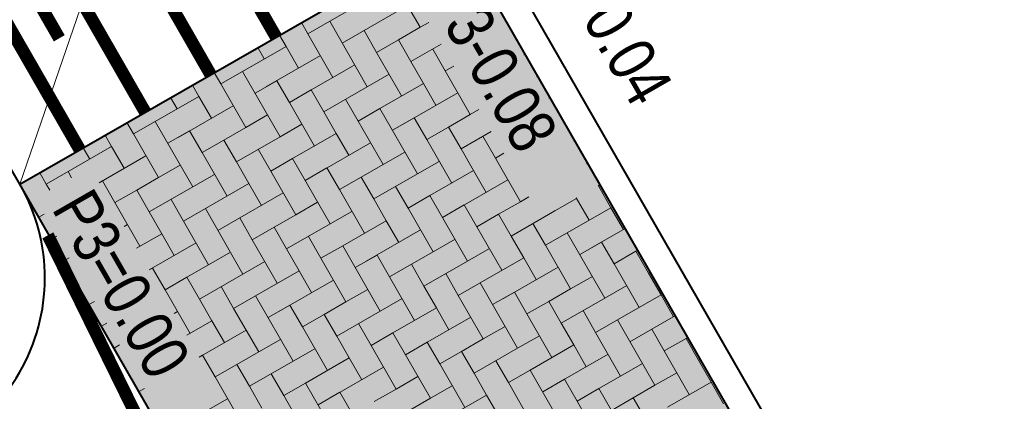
# Model space of a CAD drawing. Header units: metres. Extents: x 148742 to 148951, y 485553 to 485794.
# Tile 36 of 53: x 148848.72 to 148856.55, y 485691.84 to 485694.87. Entities that reach past the tile are written whole.
import ezdxf

# ---------------------------------------------------------------- set-up
doc = ezdxf.new("R2010")
doc.units = ezdxf.units.M
doc.header["$MEASUREMENT"] = 0
doc.layers.get('Defpoints').update_dxf_attribs({"color": 253, "lineweight": 13})
for name, color, linetype, lineweight in [('BWR-nieuw-band-basislijn_GV', 7, 'Continuous', 40), ('BWR-nieuw-band-trottoir rws 115¯225x240 betonrug_GV', 94, 'rws_b', 40), ('BWR-nieuw-raster-cel verharding_GV', 7, 'Continuous', 40), ('N-WE-VW-MARKERING-G', 7, 'Continuous', 30), ('N-WE-VW-MARKERING_LANGS_STREEP_DOORGETROKKEN_010-G', 7, 'Continuous', 13), ('WVB-dim-terr-maatvoering 018', 7, 'Continuous', 13), ('WVB-pen-brm-dik 018', 6, 'Continuous', 13), ('WVB-pen-dik 035', 1, 'Continuous', 40), ('WVB-raster-80%', 252, 'Continuous', 30), ('WVB-tekst-dik 025', 1, 'Continuous', 30)]:
    doc.layers.add(name, color=color, linetype=linetype, lineweight=lineweight)
doc.styles.add('1 200   0.18', font='WORKING.shx', dxfattribs={"height": 0.36})
doc.styles.add('1 200   0.25', font='WORKING.shx', dxfattribs={"height": 0.5})
doc.styles.add('Style-WORKING', font='WORKING.shx')
doc.linetypes.add('rws_b', pattern='A,1.4,-0.4,0.07,-0.23,["B",Style-WORKING,S=0.36,R=0,X=-0.104,Y=-0.19],-0.17,0.07,-1.86', length=4.2)
doc.dimstyles.new('TER 1 200', dxfattribs={"dimtxt": 0.36, "dimasz": 0.36, "dimexe": 0.18, "dimexo": 0.0625, "dimgap": 0.18, "dimtad": 1, "dimzin": 0, "dimdsep": 46, "dimtxsty": '1 200   0.18', "dimblk": 'TerminatorOpen_0.5', "dimcen": 0, "dimse1": 1, "dimse2": 1, "dimclrd": 256, "dimclre": 256, "dimclrt": 7, "dimazin": 0, "dimtfac": 1, "dimtdec": 0, "dimtmove": 1, "dimatfit": 1, "dimldrblk": 'TerminatorOpen_0.5', "dimfxl": 0.18, "dimfxlon": 1, "dimfrac": 2, "dimtolj": 1, "dimtzin": 0, "dimlwd": -1, "dimlwe": -1, "dimarcsym": 0})

# ---------------------------------------------------------------- blocks, each defined once
blk = doc.blocks.new('_Oblique_0.5')
at = {"color": 0, "linetype": 'ByBlock', "lineweight": -2}
for p, q in [((0.5, 0.25), (-0.5, -0.25)), ((0, 0), (-1, 0))]:
    blk.add_line(p, q, dxfattribs=at)
blk = doc.blocks.new('*D34')
at = {"layer": 'Defpoints', "color": 0, "lineweight": 40, "transparency": 16777216}
for p in [(148852.5826, 485702.2821), (148851.1167, 485701.4406), (148855.5692, 485689.6686)]:
    blk.add_point(p, dxfattribs=at)
at = {"layer": 'WVB-dim-terr-maatvoering 018', "transparency": 16777216}
for p, q in [((148852.4265, 485702.1925), (148852.7387, 485702.3718)), ((148858.5901, 485691.8181), (148852.7618, 485701.9699)), ((148858.6133, 485691.4163), (148858.9255, 485691.5955))]:
    blk.add_line(p, q, dxfattribs=at)
at = {"layer": 'WVB-dim-terr-maatvoering 018', "transparency": 16777216, "xscale": 0.36, "yscale": 0.36, "zscale": 0.36}
for p, rotation in [((148852.5826, 485702.2821), 119.8608956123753), ((148858.7694, 485691.5059), 299.8608956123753)]:
    blk.add_blockref('_Oblique_0.5', p, dxfattribs=dict(at, rotation=rotation))
at = {"layer": 'WVB-dim-terr-maatvoering 018', "color": 7, "transparency": 16777216, "insert": (148855.9882, 485697.0733), "char_height": 0.36, "attachment_point": 5, "rotation": 299.8609, "style": '1 200   0.18'}
blk.add_mtext('\\A1;\\C7;12.42', dxfattribs=at)
blk = doc.blocks.new('TerminatorOpen_0.5')
at = {"color": 0, "linetype": 'ByBlock', "lineweight": -2}
for q in [(-1, 0.25), (-1, 0), (-1, -0.25)]:
    blk.add_line((0, 0), q, dxfattribs=at)
blk = doc.blocks.new('*D41')
at = {"layer": 'Defpoints', "color": 0, "lineweight": 40, "transparency": 16777216}
for p in [(148847.4191, 485692.8179), (148848.07, 485691.4665)]:
    blk.add_point(p, dxfattribs=at)
at = {"layer": 'WVB-dim-terr-maatvoering 018', "transparency": 16777216}
for p, q in [((148847.4191, 485692.8179), (148848.07, 485691.4665)), ((148849.2349, 485689.0477), (148848.2262, 485691.1422))]:
    blk.add_line(p, q, dxfattribs=at)
at = {"layer": 'WVB-dim-terr-maatvoering 018', "transparency": 16777216, "xscale": 0.36, "yscale": 0.36, "zscale": 0.36, "rotation": 115.7160435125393}
blk.add_blockref('TerminatorOpen_0.5', (148848.07, 485691.4665), dxfattribs=at)
at = {"layer": 'WVB-dim-terr-maatvoering 018', "color": 7, "transparency": 16777216, "insert": (148849.1904, 485689.9698), "char_height": 0.36, "attachment_point": 5, "rotation": 295.71604, "style": '1 200   0.18'}
blk.add_mtext('\\A1;\\C7;R1.50', dxfattribs=at)

msp = doc.modelspace()

# ---------------------------------------------------------------- hatches: boundary and pattern name
at = {"layer": 'WVB-raster-80%', "extrusion": (0, 0, -1)}
msp.add_hatch(color=256, dxfattribs=at).paths.add_polyline_path([(-148861.0726, 485672.0486), (-148855.5692, 485689.6686), (-148852.1889, 485695.5564), (-148851.7983, 485695.3321), (-148848.72, 485693.5648)])

# ---------------------------------------------------------------- linework, layer by layer
at = {"layer": 'BWR-nieuw-band-basislijn_GV'}
msp.add_line((148855.5692, 485689.6686), (148849.3454, 485700.5093), dxfattribs=at)
at = {"layer": 'BWR-nieuw-band-basislijn_GV', "ltscale": 0.5, "flags": 128}
msp.add_lwpolyline([(148848.72, 485693.5648), (148845.8945, 485698.4864), (148843.2928, 485696.9927), (148846.1183, 485692.0711, 1), (148848.72, 485693.5648)], format="xyb", dxfattribs=at)
at = {"layer": 'BWR-nieuw-band-trottoir rws 115¯225x240 betonrug_GV', "linetype": 'rws_b', "flags": 128}
msp.add_lwpolyline([(148849.6451, 485700.429), (148855.772, 485689.7572), (148860.9845, 485673.0687)], dxfattribs=at)
at = {"layer": 'BWR-nieuw-raster-cel verharding_GV', "lineweight": 0}
for p, q in [((148851.9036, 485694.8122), (148851.7043, 485695.159)), ((148851.5309, 485695.0594), (148851.184, 485694.8601)), ((148851.8039, 485694.9856), (148851.3704, 485694.7365)), ((148850.9591, 485694.8503), (148851.0106, 485694.7605)), ((148851.0106, 485694.7605), (148851.184, 485694.8601)), ((148851.184, 485694.8601), (148851.4829, 485694.3399)), ((148851.971, 485694.851), (148851.9036, 485694.8122)), ((148851.4571, 485694.7864), (148851.2837, 485694.6867)), ((148851.5567, 485694.6129), (148851.4571, 485694.7864)), ((148851.7301, 485694.7126), (148851.9036, 485694.8122)), ((148850.7856, 485694.7507), (148850.8372, 485694.6609)), ((148851.2099, 485694.4137), (148851.0106, 485694.7605)), ((148851.7301, 485694.7126), (148851.5567, 485694.6129)), ((148851.8298, 485694.5392), (148851.7301, 485694.7126)), ((148850.8372, 485694.6609), (148850.4904, 485694.4616)), ((148850.6122, 485694.6511), (148850.6638, 485694.5612)), ((148850.9368, 485694.4875), (148850.8372, 485694.6609)), ((148852.0707, 485694.6775), (148851.8298, 485694.5392)), ((148852.0032, 485694.6388), (148852.1028, 485694.4654)), ((148851.1103, 485694.5871), (148850.6767, 485694.338)), ((148851.5567, 485694.6129), (148851.756, 485694.2661)), ((148851.8298, 485694.5392), (148851.9294, 485694.3657)), ((148852.7381, 485694.5997), (148852.7285, 485694.5942)), ((148850.317, 485694.362), (148850.4904, 485694.4616)), ((148850.4904, 485694.4616), (148850.7893, 485693.9414)), ((148851.3833, 485694.5133), (148851.2099, 485694.4137)), ((148852.1028, 485694.4654), (148852.1703, 485694.5041)), ((148852.3021, 485694.1185), (148852.1028, 485694.4654)), ((148850.2653, 485694.452), (148850.317, 485694.362)), ((148850.7634, 485694.3878), (148850.59, 485694.2882)), ((148850.8631, 485694.2144), (148850.7634, 485694.3878)), ((148851.0365, 485694.314), (148851.2099, 485694.4137)), ((148851.4829, 485694.3399), (148851.6564, 485694.4395)), ((148852.8282, 485694.4208), (148852.8377, 485694.4263)), ((148850.0918, 485694.3524), (148850.1435, 485694.2623)), ((148850.5162, 485694.0151), (148850.317, 485694.362)), ((148851.0365, 485694.314), (148850.8631, 485694.2144)), ((148851.1361, 485694.1406), (148851.0365, 485694.314)), ((148851.4829, 485694.3399), (148851.1361, 485694.1406)), ((148851.9294, 485694.3657), (148851.5826, 485694.1665)), ((148852.029, 485694.1923), (148851.9294, 485694.3657)), ((148850.1435, 485694.2623), (148849.7967, 485694.0631)), ((148849.9184, 485694.2528), (148849.9701, 485694.1627)), ((148850.2432, 485694.0889), (148850.1435, 485694.2623)), ((148851.3095, 485694.2403), (148851.4092, 485694.0668)), ((148852.2025, 485694.292), (148851.7689, 485694.0429)), ((148852.9373, 485694.2528), (148852.9278, 485694.2474)), ((148850.4166, 485694.1886), (148849.9831, 485693.9395)), ((148850.8631, 485694.2144), (148851.0623, 485693.8676)), ((148851.4092, 485694.0668), (148851.5826, 485694.1665)), ((148851.5826, 485694.1665), (148851.8815, 485693.6462)), ((148852.3696, 485694.1573), (148852.3021, 485694.1185)), ((148850.6896, 485694.1148), (148850.5162, 485694.0151)), ((148851.1361, 485694.1406), (148851.2357, 485693.9672)), ((148851.6084, 485693.72), (148851.4092, 485694.0668)), ((148851.8556, 485694.0927), (148851.6822, 485693.9931)), ((148851.9553, 485693.9193), (148851.8556, 485694.0927)), ((148852.1287, 485694.0189), (148852.3021, 485694.1185)), ((148849.5715, 485694.0537), (148849.6233, 485693.9635)), ((148849.6233, 485693.9635), (148849.7967, 485694.0631)), ((148849.7967, 485694.0631), (148850.0956, 485693.5428)), ((148850.0698, 485693.9893), (148849.8963, 485693.8897)), ((148850.1694, 485693.8159), (148850.0698, 485693.9893)), ((148850.3428, 485693.9155), (148850.5162, 485694.0151)), ((148850.7893, 485693.9414), (148850.9627, 485694.041)), ((148852.1287, 485694.0189), (148851.9553, 485693.9193)), ((148852.2283, 485693.8455), (148852.1287, 485694.0189)), ((148849.398, 485693.9541), (148849.4499, 485693.8638)), ((148849.8226, 485693.6166), (148849.6233, 485693.9635)), ((148850.3428, 485693.9155), (148850.1694, 485693.8159)), ((148850.4424, 485693.7421), (148850.3428, 485693.9155)), ((148850.7893, 485693.9414), (148850.4424, 485693.7421)), ((148851.2357, 485693.9672), (148850.8889, 485693.7679)), ((148851.3354, 485693.7938), (148851.2357, 485693.9672)), ((148851.9553, 485693.9193), (148852.1545, 485693.5724)), ((148852.4692, 485693.9839), (148852.2283, 485693.8455)), ((148852.4017, 485693.9451), (148852.5014, 485693.7717)), ((148849.4499, 485693.8638), (148849.103, 485693.6646)), ((148849.2246, 485693.8545), (148849.2765, 485693.7642)), ((148849.5495, 485693.6904), (148849.4499, 485693.8638)), ((148850.6159, 485693.8417), (148850.7155, 485693.6683)), ((148851.5088, 485693.8934), (148851.0752, 485693.6443)), ((148852.2283, 485693.8455), (148852.3279, 485693.6721)), ((148853.1365, 485693.9059), (148853.1271, 485693.9005)), ((148849.7229, 485693.79), (148849.3495, 485693.5755)), ((148850.1694, 485693.8159), (148850.3687, 485693.469)), ((148850.7155, 485693.6683), (148850.8889, 485693.7679)), ((148850.8889, 485693.7679), (148851.1878, 485693.2477)), ((148851.7818, 485693.8196), (148851.6084, 485693.72)), ((148852.5014, 485693.7717), (148852.5688, 485693.8105)), ((148852.7006, 485693.4249), (148852.5014, 485693.7717)), ((148849.996, 485693.7163), (148849.8226, 485693.6166)), ((148850.4424, 485693.7421), (148850.5421, 485693.5687)), ((148851.162, 485693.6942), (148850.9885, 485693.5945)), ((148851.2616, 485693.5207), (148851.162, 485693.6942)), ((148851.435, 485693.6204), (148851.6084, 485693.72)), ((148851.8815, 485693.6462), (148852.0549, 485693.7459)), ((148853.2267, 485693.7271), (148853.236, 485693.7325)), ((148848.8777, 485693.6553), (148848.9296, 485693.5649)), ((148848.9296, 485693.5649), (148849.103, 485693.6646)), ((148849.103, 485693.6646), (148849.1314, 485693.6151)), ((148849.6491, 485693.517), (148849.8226, 485693.6166)), ((148850.0956, 485693.5428), (148850.269, 485693.6425)), ((148850.9148, 485693.3215), (148850.7155, 485693.6683)), ((148851.435, 485693.6204), (148851.2616, 485693.5207)), ((148851.5346, 485693.447), (148851.435, 485693.6204)), ((148851.8815, 485693.6462), (148851.5346, 485693.447)), ((148852.3279, 485693.6721), (148851.9811, 485693.4728)), ((148852.601, 485693.5983), (148852.1674, 485693.3492)), ((148852.4276, 485693.4987), (148852.3279, 485693.6721)), ((148848.958, 485693.5155), (148848.9296, 485693.5649)), ((148849.3761, 485693.5908), (148849.3495, 485693.5755)), ((148849.4757, 485693.4174), (148849.3761, 485693.5908)), ((148850.0956, 485693.5428), (148849.7488, 485693.3436)), ((148850.5421, 485693.5687), (148850.1952, 485693.3694)), ((148850.6417, 485693.3953), (148850.5421, 485693.5687)), ((148851.2616, 485693.5207), (148851.4609, 485693.1739)), ((148851.7081, 485693.5466), (148851.8077, 485693.3732)), ((148853.3205, 485693.5503), (148853.3184, 485693.5541)), ((148853.3356, 485693.559), (148853.3205, 485693.5503)), ((148853.3205, 485693.5503), (148853.4201, 485693.3769)), ((148849.6491, 485693.517), (148849.4757, 485693.4174)), ((148849.7488, 485693.3436), (148849.6491, 485693.517)), ((148849.9222, 485693.4432), (148850.0218, 485693.2698)), ((148850.8151, 485693.4949), (148850.3816, 485693.2458)), ((148851.5346, 485693.447), (148851.6343, 485693.2735)), ((148851.8077, 485693.3732), (148851.9811, 485693.4728)), ((148851.9811, 485693.4728), (148852.28, 485692.9526)), ((148852.7681, 485693.4636), (148852.7006, 485693.4249)), ((148852.9737, 485693.3511), (148853.1471, 485693.4507)), ((148853.1449, 485693.4544), (148853.2467, 485693.2773)), ((148849.4757, 485693.4174), (148849.675, 485693.0705)), ((148850.0218, 485693.2698), (148850.1952, 485693.3694)), ((148850.1952, 485693.3694), (148850.4941, 485692.8492)), ((148851.0882, 485693.4211), (148850.9148, 485693.3215)), ((148852.007, 485693.0263), (148851.8077, 485693.3732)), ((148852.2542, 485693.399), (148852.0807, 485693.2994)), ((148852.3538, 485693.2256), (148852.2542, 485693.399)), ((148852.5272, 485693.3252), (148852.7006, 485693.4249)), ((148853.4201, 485693.3769), (148853.0733, 485693.1777)), ((148853.5198, 485693.2035), (148853.4201, 485693.3769)), ((148848.9138, 485693.3252), (148848.8715, 485693.3009)), ((148849.7488, 485693.3436), (148849.8484, 485693.1702)), ((148850.4683, 485693.2956), (148850.2949, 485693.196)), ((148850.5679, 485693.1222), (148850.4683, 485693.2956)), ((148850.7413, 485693.2218), (148850.9148, 485693.3215)), ((148851.1878, 485693.2477), (148851.3612, 485693.3473)), ((148852.5272, 485693.3252), (148852.3538, 485693.2256)), ((148852.6268, 485693.1518), (148852.5272, 485693.3252)), ((148852.9737, 485693.3511), (148852.6268, 485693.1518)), ((148852.9715, 485693.3548), (148852.9737, 485693.3511)), ((148849.5488, 485693.2287), (148849.5754, 485693.2439)), ((148850.2211, 485692.923), (148850.0218, 485693.2698)), ((148850.7413, 485693.2218), (148850.5679, 485693.1222)), ((148850.841, 485693.0484), (148850.7413, 485693.2218)), ((148851.1878, 485693.2477), (148850.841, 485693.0484)), ((148851.6343, 485693.2735), (148851.2874, 485693.0743)), ((148851.7339, 485693.1001), (148851.6343, 485693.2735)), ((148852.3538, 485693.2256), (148852.553, 485692.8788)), ((148852.8003, 485693.2514), (148852.8999, 485693.078)), ((148853.5348, 485693.2121), (148853.2596, 485693.0541)), ((148848.9711, 485693.1274), (148849.0135, 485693.1518)), ((148849.8484, 485693.1702), (148849.6484, 485693.0553)), ((148849.948, 485692.9967), (148849.8484, 485693.1702)), ((148851.0144, 485693.1481), (148851.114, 485692.9746)), ((148851.9073, 485693.1998), (148851.4738, 485692.9507)), ((148852.6268, 485693.1518), (148852.7265, 485692.9784)), ((148852.8999, 485693.078), (148853.0733, 485693.1777)), ((148853.0733, 485693.1777), (148853.3722, 485692.6574)), ((148850.1215, 485693.0964), (148849.7481, 485692.8818)), ((148850.5679, 485693.1222), (148850.7672, 485692.7754)), ((148850.841, 485693.0484), (148850.9406, 485692.875)), ((148851.114, 485692.9746), (148851.2874, 485693.0743)), ((148851.2874, 485693.0743), (148851.5863, 485692.554)), ((148852.1804, 485693.126), (148852.007, 485693.0263)), ((148852.28, 485692.9526), (148852.4534, 485693.0522)), ((148853.0991, 485692.7312), (148852.8999, 485693.078)), ((148853.3463, 485693.1039), (148853.1729, 485693.0042)), ((148853.446, 485692.9305), (148853.3463, 485693.1039)), ((148849.1131, 485692.9784), (148849.0706, 485692.954)), ((148850.3945, 485693.0226), (148850.2211, 485692.923)), ((148851.3133, 485692.6278), (148851.114, 485692.9746)), ((148851.5605, 485693.0005), (148851.3871, 485692.9009)), ((148851.6601, 485692.8271), (148851.5605, 485693.0005)), ((148851.8335, 485692.9267), (148852.007, 485693.0263)), ((148852.7265, 485692.9784), (148852.3796, 485692.7791)), ((148852.8261, 485692.805), (148852.7265, 485692.9784)), ((148853.6194, 485693.0301), (148853.446, 485692.9305)), ((148853.6194, 485693.0301), (148853.6344, 485693.0387)), ((148853.719, 485692.8567), (148853.6194, 485693.0301)), ((148849.7746, 485692.8971), (148849.7481, 485692.8818)), ((148849.8743, 485692.7237), (148849.7746, 485692.8971)), ((148850.0477, 485692.8233), (148850.2211, 485692.923)), ((148850.4941, 485692.8492), (148850.6676, 485692.9488)), ((148851.8335, 485692.9267), (148851.6601, 485692.8271)), ((148851.9332, 485692.7533), (148851.8335, 485692.9267)), ((148852.28, 485692.9526), (148851.9332, 485692.7533)), ((148852.9995, 485692.9046), (148852.566, 485692.6555)), ((148853.446, 485692.9305), (148853.6452, 485692.5836)), ((148850.0477, 485692.8233), (148849.8743, 485692.7237)), ((148850.1473, 485692.6499), (148850.0477, 485692.8233)), ((148850.4941, 485692.8492), (148850.1473, 485692.6499)), ((148850.9406, 485692.875), (148850.5938, 485692.6757)), ((148851.0402, 485692.7016), (148850.9406, 485692.875)), ((148851.6601, 485692.8271), (148851.8594, 485692.4802)), ((148852.1066, 485692.8529), (148852.2062, 485692.6795)), ((148853.2726, 485692.8308), (148853.0991, 485692.7312)), ((148853.7339, 485692.8652), (148853.719, 485692.8567)), ((148853.719, 485692.8567), (148853.8187, 485692.6833)), ((148850.3207, 485692.7495), (148850.4203, 485692.5761)), ((148851.2137, 485692.8012), (148850.7801, 485692.5521)), ((148851.9332, 485692.7533), (148852.0328, 485692.5799)), ((148852.2062, 485692.6795), (148852.3796, 485692.7791)), ((148852.3796, 485692.7791), (148852.6785, 485692.2589)), ((148853.3722, 485692.6574), (148853.5456, 485692.757)), ((148849.8743, 485692.7237), (148850.0735, 485692.3769)), ((148850.4203, 485692.5761), (148850.5938, 485692.6757)), ((148850.5938, 485692.6757), (148850.8927, 485692.1555)), ((148851.4867, 485692.7274), (148851.3133, 485692.6278)), ((148852.4055, 485692.3327), (148852.2062, 485692.6795)), ((148852.6527, 485692.7054), (148852.4793, 485692.6057)), ((148852.7523, 485692.5319), (148852.6527, 485692.7054)), ((148852.9257, 485692.6316), (148853.0991, 485692.7312)), ((148853.3722, 485692.6574), (148853.0254, 485692.4581)), ((148853.8187, 485692.6833), (148853.4718, 485692.484)), ((148853.9183, 485692.5098), (148853.8187, 485692.6833)), ((148849.3124, 485692.6315), (148849.2698, 485692.6071)), ((148850.1473, 485692.6499), (148850.2469, 485692.4765)), ((148850.8668, 485692.602), (148850.6934, 485692.5023)), ((148850.9664, 485692.4285), (148850.8668, 485692.602)), ((148851.1399, 485692.5282), (148851.3133, 485692.6278)), ((148851.5863, 485692.554), (148851.7597, 485692.6537)), ((148852.0328, 485692.5799), (148851.686, 485692.3806)), ((148852.1324, 485692.4065), (148852.0328, 485692.5799)), ((148852.9257, 485692.6316), (148852.7523, 485692.5319)), ((148853.0254, 485692.4581), (148852.9257, 485692.6316)), ((148849.9473, 485692.535), (148849.9739, 485692.5503)), ((148850.6196, 485692.2293), (148850.4203, 485692.5761)), ((148851.1399, 485692.5282), (148850.9664, 485692.4285)), ((148851.2395, 485692.3548), (148851.1399, 485692.5282)), ((148851.5863, 485692.554), (148851.2395, 485692.3548)), ((148852.3058, 485692.5061), (148851.8723, 485692.257)), ((148852.7523, 485692.5319), (148852.9516, 485692.1851)), ((148853.1988, 485692.5578), (148853.2984, 485692.3844)), ((148853.9331, 485692.5183), (148853.6582, 485692.3604)), ((148849.3694, 485692.4336), (148849.412, 485692.4581)), ((148850.2469, 485692.4765), (148850.047, 485692.3616)), ((148850.3466, 485692.3031), (148850.2469, 485692.4765)), ((148850.9664, 485692.4285), (148851.1657, 485692.0817)), ((148851.4129, 485692.4544), (148851.5125, 485692.281)), ((148852.5789, 485692.4323), (148852.4055, 485692.3327)), ((148853.0254, 485692.4581), (148853.125, 485692.2847)), ((148853.2984, 485692.3844), (148853.4718, 485692.484)), ((148853.4718, 485692.484), (148853.7707, 485691.9637)), ((148850.52, 485692.4027), (148850.1466, 485692.1882)), ((148851.2395, 485692.3548), (148851.3391, 485692.1813)), ((148851.5125, 485692.281), (148851.686, 485692.3806)), ((148851.686, 485692.3806), (148851.9849, 485691.8604)), ((148852.6785, 485692.2589), (148852.8519, 485692.3585)), ((148853.4977, 485692.0375), (148853.2984, 485692.3844)), ((148853.7449, 485692.4102), (148853.5715, 485692.3106)), ((148853.8445, 485692.2368), (148853.7449, 485692.4102)), ((148854.0179, 485692.3364), (148854.0327, 485692.3449)), ((148849.5116, 485692.2847), (148849.469, 485692.2602)), ((148850.793, 485692.3289), (148850.6196, 485692.2293)), ((148851.7118, 485691.9341), (148851.5125, 485692.281)), ((148851.959, 485692.3068), (148851.7856, 485692.2072)), ((148852.0586, 485692.1334), (148851.959, 485692.3068)), ((148852.2321, 485692.233), (148852.4055, 485692.3327)), ((148853.125, 485692.2847), (148852.7782, 485692.0855)), ((148853.2246, 485692.1113), (148853.125, 485692.2847)), ((148854.0179, 485692.3364), (148853.8445, 485692.2368)), ((148854.1176, 485692.163), (148854.0179, 485692.3364)), ((148850.1731, 485692.2034), (148850.1466, 485692.1882)), ((148850.2728, 485692.03), (148850.1731, 485692.2034)), ((148850.4462, 485692.1297), (148850.6196, 485692.2293)), ((148850.8927, 485692.1555), (148851.0661, 485692.2551)), ((148852.2321, 485692.233), (148852.0586, 485692.1334)), ((148852.3317, 485692.0596), (148852.2321, 485692.233)), ((148852.6785, 485692.2589), (148852.3317, 485692.0596)), ((148853.398, 485692.2109), (148852.9645, 485691.9619)), ((148853.8445, 485692.2368), (148854.0438, 485691.89)), ((148850.4462, 485692.1297), (148850.2728, 485692.03)), ((148850.5458, 485691.9562), (148850.4462, 485692.1297)), ((148850.8927, 485692.1555), (148850.5458, 485691.9562)), ((148851.3391, 485692.1813), (148850.9923, 485691.9821)), ((148851.4388, 485692.0079), (148851.3391, 485692.1813)), ((148852.0586, 485692.1334), (148852.2579, 485691.7866)), ((148852.5051, 485692.1593), (148852.6047, 485691.9858)), ((148853.6711, 485692.1372), (148853.4977, 485692.0375)), ((148854.1323, 485692.1715), (148854.1176, 485692.163)), ((148854.1176, 485692.163), (148854.2172, 485691.9896)), ((148850.7192, 485692.0559), (148850.8189, 485691.8824)), ((148851.6122, 485692.1076), (148851.1786, 485691.8585)), ((148851.8852, 485692.0338), (148851.7118, 485691.9341)), ((148852.3317, 485692.0596), (148852.4313, 485691.8862)), ((148852.6047, 485691.9858), (148852.7782, 485692.0855)), ((148852.7782, 485692.0855), (148853.0771, 485691.5652)), ((148853.3243, 485691.9379), (148853.4977, 485692.0375)), ((148853.7707, 485691.9637), (148853.9441, 485692.0634)), ((148850.2728, 485692.03), (148850.472, 485691.6832)), ((148850.5458, 485691.9562), (148850.6455, 485691.7828)), ((148850.8189, 485691.8824), (148850.9923, 485691.9821)), ((148850.9923, 485691.9821), (148851.2912, 485691.4618)), ((148851.9849, 485691.8604), (148852.1583, 485691.96)), ((148852.804, 485691.639), (148852.6047, 485691.9858)), ((148853.0512, 485692.0117), (148852.8778, 485691.9121)), ((148853.1508, 485691.8383), (148853.0512, 485692.0117)), ((148853.7707, 485691.9637), (148853.4239, 485691.7645)), ((148854.2172, 485691.9896), (148853.8704, 485691.7903)), ((148854.3168, 485691.8162), (148854.2172, 485691.9896)), ((148849.7109, 485691.9379), (148849.6681, 485691.9133)), ((148851.0181, 485691.5356), (148850.8189, 485691.8824)), ((148851.2653, 485691.9083), (148851.0919, 485691.8087)), ((148851.365, 485691.7349), (148851.2653, 485691.9083)), ((148851.5384, 485691.8345), (148851.7118, 485691.9341)), ((148852.4313, 485691.8862), (148852.0845, 485691.6869)), ((148852.531, 485691.7128), (148852.4313, 485691.8862)), ((148853.3243, 485691.9379), (148853.1508, 485691.8383)), ((148853.4239, 485691.7645), (148853.3243, 485691.9379)), ((148850.199, 485691.757), (148850.3724, 485691.8566)), ((148851.9849, 485691.8604), (148851.638, 485691.6611)), ((148853.1508, 485691.8383), (148853.3501, 485691.4914)), ((148853.5973, 485691.8641), (148853.6969, 485691.6907))]:
    msp.add_line(p, q, dxfattribs=at)
at = {"layer": 'N-WE-VW-MARKERING-G', "const_width": 0.1, "flags": 128}
for points in [[(148849.9859, 485696.0789), (148850.7576, 485694.7347)], [(148849.4656, 485695.7801), (148850.2373, 485694.4359)], [(148848.9452, 485695.4814), (148849.717, 485694.1372)], [(148848.685, 485695.332), (148849.0336, 485694.725)], [(148848.4249, 485695.1827), (148849.1966, 485693.8384)]]:
    msp.add_lwpolyline(points, dxfattribs=at)
at = {"layer": 'N-WE-VW-MARKERING_LANGS_STREEP_DOORGETROKKEN_010-G', "const_width": 0.1, "flags": 128}
msp.add_lwpolyline([(148854.1209, 485677.6299, 0.089672), (148848.9429, 485693.1572)], format="xyb", dxfattribs=at)
at = {"layer": 'WVB-pen-brm-dik 018'}
msp.add_line((148849.5831, 485696.0782), (148848.72, 485693.5648), dxfattribs=at)
at = {"layer": 'WVB-pen-dik 035'}
for p, q in [((148848.72, 485693.5648), (148852.1889, 485695.5564)), ((148861.0726, 485672.0486), (148848.72, 485693.5648))]:
    msp.add_line(p, q, dxfattribs=at)
at = {"layer": 'WVB-raster-80%', "flags": 128}
msp.add_lwpolyline([(148851.7983, 485695.3321), (148852.1889, 485695.5564), (148855.5692, 485689.6686), (148861.0726, 485672.0486), (148848.72, 485693.5648)], close=True, dxfattribs=at)

# ---------------------------------------------------------------- texts
at = {"layer": 'WVB-tekst-dik 025', "linetype": 'Continuous', "style": '1 200   0.25', "width": 0.85}
for s, p in [('P3+0.04', (148852.8036, 485695.5457)), ('P3-0.08', (148851.9432, 485695.0797)), ('P3=0.00', (148848.968, 485693.3703))]:
    msp.add_text(s, height=0.375, rotation=299.87833, dxfattribs=at).set_placement(p)

# ---------------------------------------------------------------- dimensions: what is measured, and where the dimension line sits
at = {"layer": 'WVB-dim-terr-maatvoering 018'}
dim = msp.add_linear_dim(base=(148852.5826, 485702.2821), p1=(148855.5692, 485689.6686), p2=(148851.1167, 485701.4406), angle=119.8609, text='\\C7;12.42', dimstyle='TER 1 200', override={"dimblk": '_Oblique_0.5', "dimse1": 0, "dimse2": 0, "dimtdec": 2, "dimtmove": 2}, dxfattribs=at)
dim.commit()
dim.dimension.update_dxf_attribs({"geometry": '*D34', "text_midpoint": (148855.9882, 485697.0733)})
dim = msp.add_radius_dim(center=(148847.4191, 485692.8179), mpoint=(148848.07, 485691.4665), text='\\C7;<>', dimstyle='TER 1 200', override={"dimtdec": 2, "dimtmove": 1}, dxfattribs=at)
dim.commit()
dim.dimension.update_dxf_attribs({"geometry": '*D41', "text_midpoint": (148848.8661, 485689.8136), "dimtype": 164})

doc.saveas('drawing.dxf')
